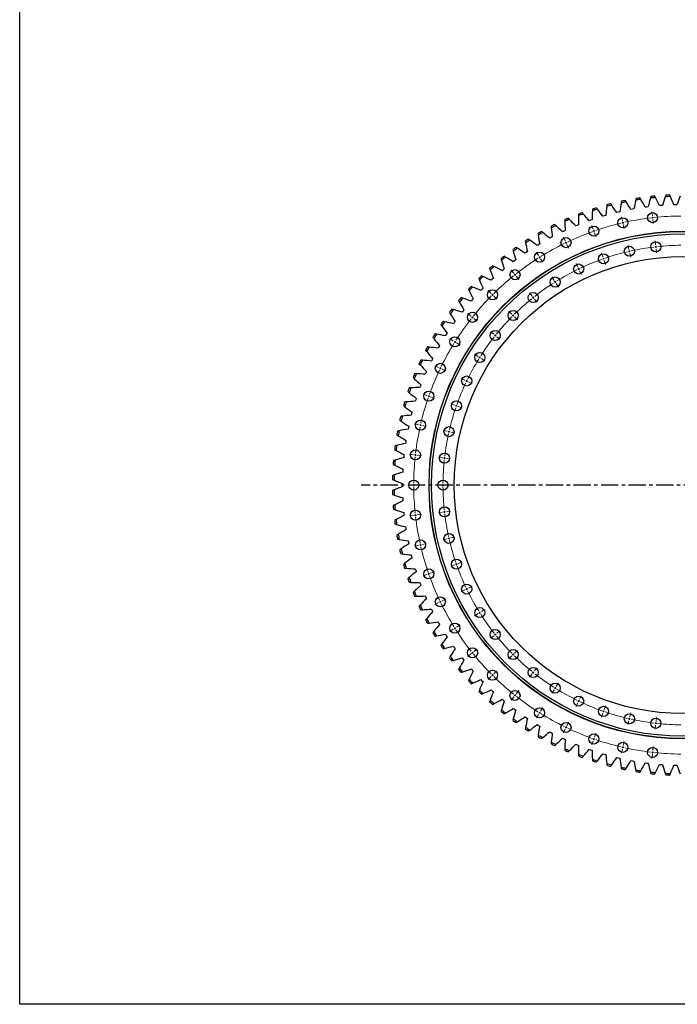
# Model space of a CAD drawing. Header units: millimetres. Extents: x -229 to 6561, y 5389 to 10576.
# Tile 1 of 14: x -229 to 1468, y 5389 to 7929. Entities that reach past the tile are written whole.
import ezdxf

# ---------------------------------------------------------------- set-up
doc = ezdxf.new("R2010")
doc.units = ezdxf.units.MM
doc.header["$LTSCALE"] = 20
doc.linetypes.add('CENTER', pattern=[10.16, 6.35, -1.27, 1.27, -1.27])

msp = doc.modelspace()

# ---------------------------------------------------------------- linework, layer by layer
at = {"color": 7, "linetype": 'Continuous', "lineweight": 25}
for p, q in [((1388.7, 7446.1), (1384.9, 7445.5)), ((1392.6, 7446.5), (1388.7, 7446.1)), ((1425.8, 7449.9), (1421.9, 7449.6)), ((1429.6, 7450.2), (1425.8, 7449.9)), ((1463, 7451.8), (1459.1, 7451.7)), ((1466.8, 7451.9), (1463, 7451.8)), ((1279.5, 7423.2), (1275.8, 7422.1)), ((1283.2, 7424.3), (1279.5, 7423.2)), ((1315.5, 7432.7), (1311.8, 7431.8)), ((1319.3, 7433.6), (1315.5, 7432.7)), ((1351.9, 7440.3), (1348.2, 7439.6)), ((1355.7, 7441), (1351.9, 7440.3)), ((1209.2, 7398.8), (1205.6, 7397.3)), ((1212.8, 7400.2), (1209.2, 7398.8)), ((1244, 7411.9), (1240.4, 7410.6)), ((1247.7, 7413.1), (1244, 7411.9)), ((1141.7, 7367.2), (1138.4, 7365.4)), ((1145.2, 7369), (1141.7, 7367.2)), ((1175.1, 7383.9), (1171.6, 7382.2)), ((1178.6, 7385.5), (1175.1, 7383.9)), ((1109.3, 7348.9), (1106, 7346.9)), ((1112.7, 7350.8), (1109.3, 7348.9)), ((1077.9, 7328.9), (1074.7, 7326.7)), ((1081.1, 7331), (1077.9, 7328.9)), ((1047.6, 7307.3), (1044.5, 7305)), ((1050.7, 7309.6), (1047.6, 7307.3)), ((1018.4, 7284.2), (1015.4, 7281.7)), ((1021.3, 7286.6), (1018.4, 7284.2)), ((990.4, 7259.6), (987.6, 7257)), ((993.2, 7262.2), (990.4, 7259.6)), ((963.7, 7233.6), (961.1, 7230.8)), ((966.4, 7236.4), (963.7, 7233.6)), ((938.4, 7206.3), (935.9, 7203.4)), ((941, 7209.2), (938.4, 7206.3)), ((914.6, 7177.7), (912.2, 7174.7)), ((917, 7180.7), (914.6, 7177.7)), ((892.2, 7147.9), (890, 7144.8)), ((894.5, 7151), (892.2, 7147.9)), ((871.4, 7117), (869.4, 7113.8)), ((873.5, 7120.3), (871.4, 7117)), ((854.2, 7088.4), (852.3, 7085.1)), ((852.3, 7085.1), (850.4, 7081.7)), ((834.8, 7052.2), (833.1, 7048.8)), ((836.5, 7055.7), (834.8, 7052.2)), ((819, 7018.5), (817.5, 7015)), ((820.6, 7022), (819, 7018.5)), ((806.3, 6987.6), (805, 6984)), ((805, 6984), (803.6, 6980.4)), ((792.7, 6948.8), (791.6, 6945.2)), ((793.9, 6952.5), (792.7, 6948.8)), ((782.3, 6913.1), (781.4, 6909.4)), ((783.3, 6916.8), (782.3, 6913.1)), ((773.8, 6876.8), (773, 6873.1)), ((774.6, 6880.6), (773.8, 6876.8)), ((767.1, 6840.2), (766.5, 6836.4)), ((767.7, 6844), (767.1, 6840.2)), ((762.7, 6807.1), (762.3, 6803.3)), ((762.3, 6803.3), (761.9, 6799.5)), ((759.4, 6766.2), (759.3, 6762.3)), ((759.7, 6770), (759.4, 6766.2)), ((758.5, 6732.8), (758.5, 6728.9)), ((758.5, 6728.9), (758.5, 6725.1)), ((759.3, 6695.6), (759.4, 6691.7)), ((759.4, 6691.7), (759.7, 6687.9)), ((761.9, 6658.4), (762.3, 6654.6)), ((762.3, 6654.6), (762.7, 6650.8)), ((766.5, 6621.5), (767.1, 6617.7)), ((767.1, 6617.7), (767.7, 6613.9)), ((773, 6584.8), (773.8, 6581)), ((773.8, 6581), (774.6, 6577.3)), ((781.4, 6548.5), (782.3, 6544.8)), ((782.3, 6544.8), (783.3, 6541.1)), ((791.6, 6512.7), (792.7, 6509)), ((792.7, 6509), (793.9, 6505.4)), ((803.6, 6477.5), (805, 6473.9)), ((805, 6473.9), (806.3, 6470.3)), ((817.5, 6442.9), (819, 6439.4)), ((819, 6439.4), (820.6, 6435.8)), ((833.1, 6409.1), (834.8, 6405.6)), ((834.8, 6405.6), (836.5, 6402.2)), ((850.4, 6376.1), (852.3, 6372.8)), ((852.3, 6372.8), (854.2, 6369.4)), ((869.4, 6344.1), (871.4, 6340.8)), ((871.4, 6340.8), (873.5, 6337.6)), ((890, 6313.1), (892.2, 6309.9)), ((892.2, 6309.9), (894.5, 6306.8)), ((912.2, 6283.2), (914.6, 6280.2)), ((914.6, 6280.2), (917, 6277.2)), ((935.9, 6254.5), (938.4, 6251.6)), ((938.4, 6251.6), (941, 6248.7)), ((961.1, 6227), (963.7, 6224.2)), ((963.7, 6224.2), (966.4, 6221.5)), ((987.6, 6200.9), (990.4, 6198.3)), ((990.4, 6198.3), (993.2, 6195.7)), ((1015.4, 6176.2), (1018.4, 6173.7)), ((1018.4, 6173.7), (1021.3, 6171.2)), ((1044.5, 6152.9), (1047.6, 6150.6)), ((1047.6, 6150.6), (1050.7, 6148.3)), ((1074.7, 6131.2), (1077.9, 6129)), ((1077.9, 6129), (1081.1, 6126.9)), ((1106, 6111), (1109.3, 6109)), ((1109.3, 6109), (1112.7, 6107)), ((1138.4, 6092.5), (1141.7, 6090.7)), ((1141.7, 6090.7), (1145.2, 6088.9)), ((1171.6, 6075.7), (1175.1, 6074)), ((1175.1, 6074), (1178.6, 6072.4)), ((1205.6, 6060.6), (1209.2, 6059.1)), ((1209.2, 6059.1), (1212.8, 6057.7)), ((1240.4, 6047.3), (1244, 6046)), ((1244, 6046), (1247.7, 6044.7)), ((1275.8, 6035.7), (1279.5, 6034.6)), ((1279.5, 6034.6), (1283.2, 6033.6)), ((1311.8, 6026.1), (1315.5, 6025.2)), ((1315.5, 6025.2), (1319.3, 6024.3)), ((1348.2, 6018.3), (1351.9, 6017.5)), ((1351.9, 6017.5), (1355.7, 6016.9)), ((1384.9, 6012.3), (1388.7, 6011.8)), ((1388.7, 6011.8), (1392.6, 6011.3)), ((1421.9, 6008.3), (1425.8, 6008)), ((1425.8, 6008), (1429.6, 6007.7)), ((1459.1, 6006.2), (1463, 6006.1)), ((1463, 6006.1), (1466.8, 6006))]:
    msp.add_line(p, q, dxfattribs=at)
at = {"color": 0, "linetype": 'Continuous', "lineweight": 18}
for p, q in [((1326, 7410.4), (1323.7, 7420.6)), ((1403.3, 7423.5), (1402.2, 7434)), ((1403.9, 7418.6), (1403.6, 7421.1)), ((1403.9, 7418.6), (1404.2, 7416.1)), ((1250.7, 7388.7), (1247.3, 7398.6)), ((1327.2, 7405.5), (1326.6, 7408)), ((1327.2, 7405.5), (1327.7, 7403.1)), ((1328.3, 7400.7), (1330.6, 7390.4)), ((1404.4, 7413.6), (1405.6, 7403.2)), ((1178.3, 7358.7), (1173.7, 7368.2)), ((1252.4, 7384), (1251.6, 7386.3)), ((1252.4, 7384), (1253.2, 7381.6)), ((1254, 7379.3), (1257.5, 7369.4)), ((1180.5, 7354.2), (1179.4, 7356.5)), ((1180.5, 7354.2), (1181.6, 7352)), ((1182.6, 7349.7), (1187.2, 7340.2)), ((1342.8, 7336.8), (1340.5, 7347)), ((1411.8, 7348.5), (1410.6, 7358.9)), ((1412.3, 7343.5), (1412.1, 7346)), ((1412.3, 7343.5), (1412.6, 7341.1)), ((1109.7, 7320.8), (1104.1, 7329.7)), ((1112.4, 7316.6), (1111, 7318.7)), ((1112.4, 7316.6), (1113.7, 7314.4)), ((1275.7, 7317.4), (1272.2, 7327.4)), ((1277.3, 7312.7), (1276.5, 7315.1)), ((1344, 7331.9), (1343.4, 7334.4)), ((1344, 7331.9), (1344.5, 7329.5)), ((1345.1, 7327.1), (1347.4, 7316.8)), ((1412.9, 7338.6), (1414.1, 7328.1)), ((1115, 7312.3), (1120.6, 7303.4)), ((1211.1, 7290.7), (1206.5, 7300.1)), ((1277.3, 7312.7), (1278.1, 7310.4)), ((1279, 7308), (1282.4, 7298.1)), ((1045.8, 7275.4), (1039.2, 7283.6)), ((1048.9, 7271.5), (1047.3, 7273.5)), ((1048.9, 7271.5), (1050.4, 7269.6)), ((1052, 7267.6), (1058.6, 7259.4)), ((1149.9, 7256.9), (1144.3, 7265.8)), ((1213.2, 7286.2), (1212.1, 7288.4)), ((1213.2, 7286.2), (1214.3, 7283.9)), ((1215.4, 7281.7), (1220, 7272.2)), ((1152.5, 7252.6), (1151.2, 7254.7)), ((1152.5, 7252.6), (1153.9, 7250.5)), ((1155.2, 7248.4), (1160.8, 7239.5)), ((987.3, 7223.2), (979.9, 7230.6)), ((990.9, 7219.7), (989.1, 7221.4)), ((990.9, 7219.7), (992.6, 7217.9)), ((994.4, 7216.1), (1001.8, 7208.7)), ((1092.8, 7216.4), (1086.3, 7224.6)), ((1096, 7212.5), (1094.4, 7214.5)), ((1096, 7212.5), (1097.5, 7210.5)), ((1099.1, 7208.6), (1105.6, 7200.4)), ((935.1, 7164.8), (926.9, 7171.3)), ((939, 7161.6), (937, 7163.2)), ((1040.7, 7169.8), (1033.3, 7177.2)), ((1044.2, 7166.3), (1042.5, 7168)), ((1044.2, 7166.3), (1046, 7164.5)), ((1047.8, 7162.7), (1055.2, 7155.3)), ((939, 7161.6), (941, 7160.1)), ((942.9, 7158.5), (951.1, 7152)), ((994.1, 7117.7), (985.9, 7124.2)), ((998, 7114.6), (996.1, 7116.1)), ((998, 7114.6), (1000, 7113)), ((889.7, 7100.8), (880.8, 7106.4)), ((894, 7098.2), (891.8, 7099.5)), ((894, 7098.2), (896.1, 7096.8)), ((898.2, 7095.5), (907.1, 7089.9)), ((1001.9, 7111.4), (1010.1, 7104.9)), ((953.7, 7060.7), (944.8, 7066.2)), ((851.8, 7032.2), (842.4, 7036.8)), ((957.9, 7058), (955.8, 7059.3)), ((957.9, 7058), (960, 7056.7)), ((962.1, 7055.3), (971, 7049.7)), ((856.3, 7030), (854.1, 7031.1)), ((856.3, 7030), (858.6, 7029)), ((860.8, 7027.9), (870.3, 7023.3)), ((919.8, 6999.5), (910.4, 7004)), ((924.3, 6997.3), (922.1, 6998.4)), ((924.3, 6997.3), (926.6, 6996.2)), ((928.8, 6995.1), (938.3, 6990.6)), ((821.8, 6959.8), (811.9, 6963.3)), ((826.5, 6958.1), (824.2, 6959)), ((826.5, 6958.1), (828.9, 6957.3)), ((831.3, 6956.5), (841.2, 6953)), ((893.1, 6934.9), (883.2, 6938.3)), ((897.8, 6933.2), (895.4, 6934)), ((897.8, 6933.2), (900.2, 6932.4)), ((902.5, 6931.6), (912.4, 6928.1)), ((800.1, 6884.5), (789.9, 6886.8)), ((805, 6883.4), (802.6, 6883.9)), ((805, 6883.4), (807.4, 6882.8)), ((809.9, 6882.3), (820.1, 6879.9)), ((873.7, 6867.7), (863.5, 6870)), ((878.6, 6866.6), (876.2, 6867.1)), ((878.6, 6866.6), (881, 6866)), ((883.5, 6865.4), (893.7, 6863.1)), ((787, 6807.2), (776.6, 6808.4)), ((792, 6806.6), (789.5, 6806.9)), ((792, 6806.6), (794.4, 6806.4)), ((796.9, 6806.1), (807.4, 6804.9)), ((862, 6798.7), (851.6, 6799.9)), ((867, 6798.2), (864.5, 6798.5)), ((867, 6798.2), (869.5, 6797.9)), ((871.9, 6797.6), (882.4, 6796.4)), ((782.6, 6728.9), (772.1, 6728.9)), ((787.6, 6728.9), (785.1, 6728.9)), ((787.6, 6728.9), (790.1, 6728.9)), ((792.6, 6728.9), (803.1, 6728.9)), ((858.1, 6728.9), (847.6, 6728.9)), ((863.1, 6728.9), (860.6, 6728.9)), ((863.1, 6728.9), (865.6, 6728.9)), ((868.1, 6728.9), (878.6, 6728.9)), ((862, 6659.1), (851.6, 6657.9)), ((867, 6659.7), (864.5, 6659.4)), ((867, 6659.7), (869.5, 6660)), ((871.9, 6660.2), (882.4, 6661.4)), ((787, 6650.7), (776.6, 6649.5)), ((792, 6651.2), (789.5, 6650.9)), ((792, 6651.2), (794.4, 6651.5)), ((796.9, 6651.8), (807.4, 6653)), ((873.7, 6590.2), (863.5, 6587.9)), ((878.6, 6591.3), (876.2, 6590.7)), ((878.6, 6591.3), (881, 6591.9)), ((883.5, 6592.4), (893.7, 6594.8)), ((800.1, 6573.4), (789.9, 6571.1)), ((805, 6574.5), (802.6, 6573.9)), ((805, 6574.5), (807.4, 6575.1)), ((809.9, 6575.6), (820.1, 6578)), ((902.5, 6526.3), (912.4, 6529.8)), ((831.3, 6501.4), (841.2, 6504.8)), ((893.1, 6523), (883.2, 6519.5)), ((897.8, 6524.7), (895.4, 6523.8)), ((897.8, 6524.7), (900.2, 6525.5)), ((821.8, 6498.1), (811.9, 6494.6)), ((826.5, 6499.7), (824.2, 6498.9)), ((826.5, 6499.7), (828.9, 6500.5)), ((919.8, 6458.4), (910.4, 6453.9)), ((924.3, 6460.6), (922.1, 6459.5)), ((924.3, 6460.6), (926.6, 6461.7)), ((928.8, 6462.7), (938.3, 6467.3)), ((856.3, 6427.8), (854.1, 6426.7)), ((856.3, 6427.8), (858.6, 6428.9)), ((860.8, 6430), (870.3, 6434.5)), ((851.8, 6425.6), (842.4, 6421.1)), ((957.9, 6399.9), (960, 6401.2)), ((962.1, 6402.5), (971, 6408.1)), ((953.7, 6397.2), (944.8, 6391.6)), ((957.9, 6399.9), (955.8, 6398.5)), ((889.7, 6357), (880.8, 6351.5)), ((894, 6359.7), (891.8, 6358.4)), ((894, 6359.7), (896.1, 6361)), ((898.2, 6362.4), (907.1, 6367.9)), ((1001.9, 6346.4), (1010.1, 6353)), ((994.1, 6340.2), (985.9, 6333.6)), ((998, 6343.3), (996.1, 6341.7)), ((998, 6343.3), (1000, 6344.9)), ((942.9, 6299.3), (951.1, 6305.9)), ((1047.8, 6295.1), (1055.2, 6302.5)), ((935.1, 6293.1), (926.9, 6286.6)), ((939, 6296.2), (937, 6294.7)), ((939, 6296.2), (941, 6297.8)), ((1040.7, 6288.1), (1033.3, 6280.6)), ((1044.2, 6291.6), (1042.5, 6289.8)), ((1044.2, 6291.6), (1046, 6293.4)), ((994.4, 6241.7), (1001.8, 6249.2)), ((1099.1, 6249.3), (1105.6, 6257.5)), ((987.3, 6234.7), (979.9, 6227.2)), ((990.9, 6238.2), (989.1, 6236.4)), ((990.9, 6238.2), (992.6, 6240)), ((1092.8, 6241.5), (1086.3, 6233.3)), ((1096, 6245.4), (1094.4, 6243.4)), ((1096, 6245.4), (1097.5, 6247.3)), ((1052, 6190.3), (1058.6, 6198.5)), ((1149.9, 6201), (1144.3, 6192.1)), ((1152.5, 6205.2), (1151.2, 6203.1)), ((1152.5, 6205.2), (1153.9, 6207.4)), ((1155.2, 6209.5), (1160.8, 6218.4)), ((1045.8, 6182.4), (1039.2, 6174.2)), ((1048.9, 6186.3), (1047.3, 6184.4)), ((1048.9, 6186.3), (1050.4, 6188.3)), ((1213.2, 6171.7), (1214.3, 6173.9)), ((1215.4, 6176.2), (1220, 6185.6)), ((1115, 6145.5), (1120.6, 6154.4)), ((1211.1, 6167.2), (1206.5, 6157.7)), ((1213.2, 6171.7), (1212.1, 6169.4)), ((1277.3, 6145.1), (1278.1, 6147.5)), ((1279, 6149.9), (1282.4, 6159.8)), ((1109.7, 6137.1), (1104.1, 6128.2)), ((1112.4, 6141.3), (1111, 6139.2)), ((1112.4, 6141.3), (1113.7, 6143.4)), ((1275.7, 6140.4), (1272.2, 6130.5)), ((1277.3, 6145.1), (1276.5, 6142.8)), ((1342.8, 6121.1), (1340.5, 6110.8)), ((1344, 6125.9), (1343.4, 6123.5)), ((1344, 6125.9), (1344.5, 6128.4)), ((1345.1, 6130.8), (1347.4, 6141.1)), ((1412.9, 6119.3), (1414.1, 6129.7)), ((1178.3, 6099.2), (1173.7, 6089.7)), ((1180.5, 6103.7), (1179.4, 6101.4)), ((1180.5, 6103.7), (1181.6, 6105.9)), ((1182.6, 6108.2), (1187.2, 6117.6)), ((1411.8, 6109.4), (1410.6, 6098.9)), ((1412.3, 6114.3), (1412.1, 6111.8)), ((1412.3, 6114.3), (1412.6, 6116.8)), ((1252.4, 6073.9), (1251.6, 6071.5)), ((1252.4, 6073.9), (1253.2, 6076.2)), ((1254, 6078.6), (1257.5, 6088.5)), ((1250.7, 6069.2), (1247.3, 6059.2)), ((1326, 6047.5), (1323.7, 6037.2)), ((1327.2, 6052.3), (1326.6, 6049.9)), ((1327.2, 6052.3), (1327.7, 6054.8)), ((1328.3, 6057.2), (1330.6, 6067.4)), ((1404.4, 6044.3), (1405.6, 6054.7)), ((1403.3, 6034.3), (1402.2, 6023.9)), ((1403.9, 6039.3), (1403.6, 6036.8)), ((1403.9, 6039.3), (1404.2, 6041.8))]:
    msp.add_line(p, q, dxfattribs=at)
at = {"linetype": 'CENTER', "ltscale": 0.35}
msp.add_line((2311, 6728.9), (652.1, 6728.9), dxfattribs=at)
at = {"lineweight": 25}
msp.add_lwpolyline([(-229, 10576.5), (6561, 10576.5), (6561, 5389.5), (-229, 5389.5)], close=True, dxfattribs=at)
at = {"color": 7, "linetype": 'Continuous', "lineweight": 25}
for centre, radius in [((1327.2, 7405.5), 13), ((1403.9, 7418.6), 13), ((1252.4, 7384), 13), ((1481.6, 6728.9), 654.5), ((1481.6, 6728.9), 654), ((1481.6, 6728.9), 648), ((1180.5, 7354.2), 13), ((1344, 7331.9), 13), ((1412.3, 7343.5), 13), ((1481.6, 6728.9), 589.5), ((1112.4, 7316.6), 13), ((1277.3, 7312.7), 13), ((1213.2, 7286.2), 13), ((1048.9, 7271.5), 13), ((1152.5, 7252.6), 13), ((990.9, 7219.7), 13), ((1096, 7212.5), 13), ((939, 7161.6), 13), ((1044.2, 7166.3), 13), ((998, 7114.6), 13), ((894, 7098.2), 13), ((957.9, 7058), 13), ((856.3, 7030), 13), ((924.3, 6997.3), 13), ((826.5, 6958.1), 13), ((897.8, 6933.2), 13), ((805, 6883.4), 13), ((878.6, 6866.6), 13), ((792, 6806.6), 13), ((867, 6798.2), 13), ((787.6, 6728.9), 13), ((863.1, 6728.9), 13), ((792, 6651.2), 13), ((867, 6659.7), 13), ((878.6, 6591.3), 13), ((805, 6574.5), 13), ((897.8, 6524.7), 13), ((826.5, 6499.7), 13), ((924.3, 6460.6), 13), ((856.3, 6427.8), 13), ((957.9, 6399.9), 13), ((894, 6359.7), 13), ((998, 6343.3), 13), ((939, 6296.2), 13), ((1044.2, 6291.6), 13), ((990.9, 6238.2), 13), ((1096, 6245.4), 13), ((1048.9, 6186.3), 13), ((1152.5, 6205.2), 13), ((1213.2, 6171.7), 13), ((1112.4, 6141.3), 13), ((1277.3, 6145.1), 13), ((1344, 6125.9), 13), ((1412.3, 6114.3), 13), ((1180.5, 6103.7), 13), ((1252.4, 6073.9), 13), ((1327.2, 6052.3), 13), ((1403.9, 6039.3), 13)]:
    msp.add_circle(centre, radius, dxfattribs=at)
for radius, start, end in [(748.8, 98.46, 99.2449), (744.8, 95.3883, 96.415), (748.8, 95.5092, 96.2941), (744.8, 92.4375, 93.4642), (748.8, 92.5584, 93.3433), (748.8, 107.3125, 108.0974), (744.8, 104.2408, 105.2674), (748.8, 104.3616, 105.1466), (744.8, 101.2899, 102.3166), (748.8, 101.4108, 102.1957), (744.8, 98.3391, 99.3658), (748.8, 113.2141, 113.999), (744.8, 110.1424, 111.1691), (748.8, 110.2633, 111.0482), (744.8, 107.1916, 108.2183), (748.8, 116.1649, 116.9498), (744.8, 116.044, 117.0707), (744.8, 113.0932, 114.1199), (748.8, 119.1157, 119.9007), (744.8, 118.9949, 120.0215), (748.8, 125.0174, 125.8023), (748.8, 122.0665, 122.8515), (744.8, 121.9457, 122.9724), (748.8, 127.9682, 128.7531), (744.8, 127.8473, 128.874), (744.8, 124.8965, 125.9232), (748.8, 130.919, 131.7039), (744.8, 130.7981, 131.8248), (748.8, 133.8698, 134.6548), (744.8, 133.749, 134.7756), (748.8, 136.8206, 137.6056), (744.8, 136.6998, 137.7265), (748.8, 139.7715, 140.5564), (744.8, 139.6506, 140.6773), (748.8, 142.7223, 143.5072), (744.8, 142.6014, 143.6281), (748.8, 145.6731, 146.458), (744.8, 145.5522, 146.5789), (748.8, 148.6239, 149.4089), (744.8, 148.5031, 149.5297), (748.8, 151.5747, 152.3597), (744.8, 151.4539, 152.4806), (748.8, 154.5256, 155.3105), (744.8, 154.4047, 155.4314), (748.8, 157.4764, 158.2613), (744.8, 157.3555, 158.3822), (748.8, 160.4272, 161.2121), (744.8, 160.3063, 161.333), (748.8, 163.378, 164.163), (744.8, 163.2572, 164.2838), (748.8, 166.3288, 167.1138), (744.8, 166.208, 167.2346), (748.8, 169.2797, 170.0646), (744.8, 169.1588, 170.1855), (748.8, 172.2305, 173.0154), (744.8, 172.1096, 173.1363), (748.8, 175.1813, 175.9662), (744.8, 175.0604, 176.0871), (748.8, 178.1321, 178.9171), (744.8, 178.0113, 179.0379), (748.8, 181.0829, 181.8679), (744.8, 180.9621, 181.9887), (748.8, 184.0338, 184.8187), (744.8, 183.9129, 184.9396), (748.8, 186.9846, 187.7695), (744.8, 186.8637, 187.8904), (748.8, 189.9354, 190.7203), (744.8, 189.8145, 190.8412), (748.8, 192.8862, 193.6712), (744.8, 192.7654, 193.792), (748.8, 195.837, 196.622), (744.8, 195.7162, 196.7428), (748.8, 198.7879, 199.5728), (744.8, 198.667, 199.6937), (748.8, 201.7387, 202.5236), (744.8, 201.6178, 202.6445), (748.8, 204.6895, 205.4744), (744.8, 204.5686, 205.5953), (748.8, 207.6403, 208.4253), (744.8, 207.5194, 208.5461), (744.8, 210.4703, 211.4969), (748.8, 210.5911, 211.3761), (748.8, 213.542, 214.3269), (744.8, 213.4211, 214.4478), (748.8, 216.4928, 217.2777), (744.8, 216.3719, 217.3986), (748.8, 219.4436, 220.2285), (744.8, 219.3227, 220.3494), (748.8, 222.3944, 223.1794), (744.8, 222.2735, 223.3002), (744.8, 225.2244, 226.251), (748.8, 225.3452, 226.1302), (744.8, 228.1752, 229.2019), (748.8, 228.2961, 229.081), (744.8, 231.126, 232.1527), (748.8, 231.2469, 232.0318), (748.8, 234.1977, 234.9826), (744.8, 234.0768, 235.1035), (748.8, 237.1485, 237.9335), (744.8, 237.0276, 238.0543), (748.8, 240.0993, 240.8843), (744.8, 239.9785, 241.0051), (748.8, 243.0502, 243.8351), (744.8, 242.9293, 243.956), (748.8, 246.001, 246.7859), (744.8, 245.8801, 246.9068), (744.8, 248.8309, 249.8576), (748.8, 248.9518, 249.7367), (744.8, 251.7817, 252.8084), (748.8, 251.9026, 252.6875), (744.8, 254.7326, 255.7592), (748.8, 254.8534, 255.6384), (744.8, 257.6834, 258.7101), (748.8, 257.8043, 258.5892), (744.8, 260.6342, 261.6609), (748.8, 260.7551, 261.54), (744.8, 263.585, 264.6117), (748.8, 263.7059, 264.4908), (744.8, 266.5358, 267.5625), (748.8, 266.6567, 267.4416)]:
    msp.add_arc((1481.6, 6728.9), radius, start, end, dxfattribs=at)
at = {"color": 0, "linetype": 'Continuous', "lineweight": 18}
for radius, start, end in [(694, 96.8414, 102.4443), (694, 96.4286, 96.635), (694, 96.2222, 96.4286), (694, 90.4128, 96.0158), (694, 103.2699, 108.8729), (694, 102.8571, 103.0635), (694, 102.6507, 102.8571), (694, 109.6985, 115.3015), (694, 109.2857, 109.4921), (694, 109.0793, 109.2857), (694, 116.1271, 121.7301), (694, 115.7143, 115.9207), (694, 115.5079, 115.7143), (618.5, 96.8918, 102.394), (618.5, 96.4286, 96.6602), (618.5, 96.197, 96.4286), (618.5, 90.4632, 95.9654), (694, 122.1429, 122.3493), (694, 121.9365, 122.1429), (618.5, 103.3203, 108.8225), (618.5, 102.8571, 103.0887), (618.5, 102.6256, 102.8571), (694, 122.5557, 128.1586), (618.5, 109.7489, 115.2511), (618.5, 109.2857, 109.5173), (618.5, 109.0541, 109.2857), (694, 128.9842, 134.5872), (694, 128.5714, 128.7778), (694, 128.365, 128.5714), (618.5, 116.1775, 121.6797), (618.5, 115.7143, 115.9459), (618.5, 115.4827, 115.7143), (618.5, 122.606, 128.1082), (618.5, 122.1429, 122.3744), (618.5, 121.9113, 122.1429), (694, 135.4128, 141.0158), (694, 135, 135.2064), (694, 134.7936, 135), (618.5, 128.3398, 128.5714), (618.5, 129.0346, 134.5368), (618.5, 128.5714, 128.803), (694, 141.2222, 141.4286), (618.5, 135.4632, 140.9654), (618.5, 135, 135.2316), (618.5, 134.7684, 135), (694, 141.8414, 147.4443), (694, 141.4286, 141.635), (618.5, 141.4286, 141.6602), (618.5, 141.197, 141.4286), (694, 148.2699, 153.8729), (694, 147.8571, 148.0635), (694, 147.6507, 147.8571), (618.5, 141.8918, 147.394), (618.5, 148.3203, 153.8225), (618.5, 147.8571, 148.0887), (618.5, 147.6256, 147.8571), (694, 154.6985, 160.3015), (694, 154.2857, 154.4921), (694, 154.0793, 154.2857), (618.5, 154.7489, 160.2511), (618.5, 154.2857, 154.5173), (618.5, 154.0541, 154.2857), (694, 160.5079, 160.7143), (694, 161.1271, 166.7301), (694, 160.7143, 160.9207), (618.5, 160.4827, 160.7143), (618.5, 161.1775, 166.6797), (618.5, 160.7143, 160.9459), (694, 167.1429, 167.3493), (694, 166.9365, 167.1429), (694, 167.5557, 173.1586), (618.5, 167.606, 173.1082), (618.5, 167.1429, 167.3744), (618.5, 166.9113, 167.1429), (694, 173.365, 173.5714), (694, 173.9842, 179.5872), (694, 173.5714, 173.7778), (618.5, 174.0346, 179.5368), (618.5, 173.5714, 173.803), (618.5, 173.3398, 173.5714), (694, 179.7936, 180), (618.5, 179.7684, 180), (694, 180, 180.2064), (694, 180.4128, 186.0158), (618.5, 180, 180.2316), (618.5, 180.4632, 185.9654), (618.5, 186.197, 186.4286), (618.5, 186.4286, 186.6602), (618.5, 186.8918, 192.394), (694, 186.2222, 186.4286), (694, 186.4286, 186.635), (694, 186.8414, 192.4443), (618.5, 192.6256, 192.8571), (618.5, 192.8571, 193.0887), (618.5, 193.3203, 198.8225), (694, 192.6507, 192.8571), (694, 192.8571, 193.0635), (694, 193.2699, 198.8729), (694, 199.0793, 199.2857), (618.5, 199.0541, 199.2857), (618.5, 199.2857, 199.5173), (618.5, 199.7489, 205.2511), (694, 199.2857, 199.4921), (694, 199.6985, 205.3015), (618.5, 205.4827, 205.7143), (618.5, 205.7143, 205.9459), (618.5, 206.1775, 211.6797), (694, 205.5079, 205.7143), (694, 205.7143, 205.9207), (694, 206.1271, 211.7301), (618.5, 211.9113, 212.1429), (618.5, 212.1429, 212.3744), (618.5, 212.606, 218.1082), (694, 211.9365, 212.1429), (694, 212.1429, 212.3493), (694, 212.5557, 218.1586), (618.5, 218.3398, 218.5714), (618.5, 218.5714, 218.803), (618.5, 219.0346, 224.5368), (694, 218.365, 218.5714), (694, 218.5714, 218.7778), (694, 218.9842, 224.5872), (618.5, 224.7684, 225), (618.5, 225, 225.2316), (618.5, 225.4632, 230.9654), (694, 224.7936, 225), (694, 225, 225.2064), (694, 225.4128, 231.0158), (618.5, 231.197, 231.4286), (618.5, 231.4286, 231.6602), (618.5, 231.8918, 237.394), (618.5, 237.6256, 237.8571), (618.5, 237.8571, 238.0887), (618.5, 238.3203, 243.8225), (694, 231.2222, 231.4286), (694, 231.4286, 231.635), (694, 231.8414, 237.4443), (618.5, 244.0541, 244.2857), (618.5, 244.2857, 244.5173), (618.5, 244.7489, 250.2511), (694, 237.6507, 237.8571), (694, 237.8571, 238.0635), (694, 238.2699, 243.8729), (618.5, 250.4827, 250.7143), (618.5, 250.7143, 250.9459), (618.5, 251.1775, 256.6797), (618.5, 256.9113, 257.1429), (618.5, 257.1429, 257.3744), (618.5, 257.606, 263.1082), (694, 244.0793, 244.2857), (694, 244.2857, 244.4921), (694, 244.6985, 250.3015), (618.5, 263.3398, 263.5714), (618.5, 263.5714, 263.803), (618.5, 264.0346, 269.5368), (694, 250.5079, 250.7143), (694, 250.7143, 250.9207), (694, 251.1271, 256.7301), (694, 256.9365, 257.1429), (694, 257.1429, 257.3493), (694, 257.5557, 263.1586), (694, 263.365, 263.5714), (694, 263.5714, 263.7778), (694, 263.9842, 269.5872)]:
    msp.add_arc((1481.6, 6728.9), radius, start, end, dxfattribs=at)
at = {"color": 7, "linetype": 'Continuous', "lineweight": 25}
for points in [[(1361.3, 7468), (1361, 7466.6), (1360.7, 7465.2), (1360.4, 7463.8)], [(1373.6, 7465.9), (1372.9, 7467.1), (1372.1, 7468.3), (1371.4, 7469.6)], [(1398.4, 7469.1), (1396.4, 7461.6), (1394.4, 7454.1), (1392.6, 7446.5)], [(1399.5, 7473.2), (1399.1, 7471.8), (1398.7, 7470.5), (1398.4, 7469.1)], [(1411.6, 7470.4), (1411, 7471.7), (1410.4, 7473), (1409.7, 7474.3)], [(1421.9, 7449.6), (1418.6, 7456.6), (1415.2, 7463.5), (1411.6, 7470.4)], [(1436.6, 7472.4), (1434.2, 7465), (1431.9, 7457.6), (1429.6, 7450.2)], [(1437.9, 7476.5), (1437.5, 7475.1), (1437, 7473.7), (1436.6, 7472.4)], [(1449.9, 7473.1), (1449.3, 7474.4), (1448.8, 7475.7), (1448.2, 7477)], [(1459.1, 7451.7), (1456.1, 7458.8), (1453.1, 7466), (1449.9, 7473.1)], [(1474.9, 7473.7), (1472.1, 7466.5), (1469.4, 7459.2), (1466.8, 7451.9)], [(1261.5, 7440.5), (1260.6, 7441.6), (1259.7, 7442.7), (1258.8, 7443.8)], [(1285.5, 7447.4), (1284.6, 7439.7), (1283.9, 7432), (1283.2, 7424.3)], [(1285.9, 7451.7), (1285.8, 7450.3), (1285.6, 7448.9), (1285.5, 7447.4)], [(1298.4, 7450.8), (1297.5, 7452), (1296.7, 7453.2), (1295.9, 7454.3)], [(1311.8, 7431.8), (1307.4, 7438.2), (1302.9, 7444.5), (1298.4, 7450.8)], [(1322.7, 7456.6), (1321.5, 7448.9), (1320.3, 7441.3), (1319.3, 7433.6)], [(1323.4, 7460.8), (1323.2, 7459.4), (1322.9, 7458), (1322.7, 7456.6)], [(1335.8, 7459.3), (1335, 7460.5), (1334.2, 7461.7), (1333.4, 7462.9)], [(1348.2, 7439.6), (1344.1, 7446.2), (1340, 7452.8), (1335.8, 7459.3)], [(1360.4, 7463.8), (1358.8, 7456.2), (1357.2, 7448.6), (1355.7, 7441)], [(1384.9, 7445.5), (1381.2, 7452.3), (1377.4, 7459.1), (1373.6, 7465.9)], [(1189.5, 7414.1), (1188.5, 7415.1), (1187.4, 7416.1), (1186.4, 7417.1)], [(1212.7, 7427.8), (1212.6, 7426.3), (1212.6, 7424.9), (1212.6, 7423.5)], [(1212.6, 7423.5), (1212.6, 7415.7), (1212.6, 7408), (1212.8, 7400.2)], [(1225.1, 7428.2), (1224.2, 7429.3), (1223.2, 7430.3), (1222.3, 7431.4)], [(1240.4, 7410.6), (1235.4, 7416.5), (1230.3, 7422.4), (1225.1, 7428.2)], [(1248.7, 7436.4), (1248.3, 7428.6), (1247.9, 7420.9), (1247.7, 7413.1)], [(1249, 7440.7), (1248.9, 7439.3), (1248.8, 7437.8), (1248.7, 7436.4)], [(1275.8, 7422.1), (1271.1, 7428.3), (1266.3, 7434.4), (1261.5, 7440.5)], [(1142.2, 7396.4), (1142.4, 7395), (1142.5, 7393.6), (1142.6, 7392.1)], [(1142.6, 7392.1), (1143.4, 7384.4), (1144.2, 7376.7), (1145.2, 7369)], [(1154.6, 7398.1), (1153.5, 7399.1), (1152.5, 7400), (1151.4, 7401)], [(1171.6, 7382.2), (1166, 7387.6), (1160.3, 7392.9), (1154.6, 7398.1)], [(1177, 7413), (1177.1, 7411.6), (1177.2, 7410.1), (1177.2, 7408.7)], [(1177.2, 7408.7), (1177.6, 7401), (1178, 7393.2), (1178.6, 7385.5)], [(1205.6, 7397.3), (1200.3, 7402.9), (1194.9, 7408.5), (1189.5, 7414.1)], [(1108.3, 7378.1), (1108.5, 7376.6), (1108.7, 7375.2), (1108.9, 7373.8)], [(1108.9, 7373.8), (1110.1, 7366.1), (1111.3, 7358.5), (1112.7, 7350.8)], [(1120.6, 7380.4), (1119.5, 7381.3), (1118.4, 7382.2), (1117.2, 7383.1)], [(1138.4, 7365.4), (1132.5, 7370.4), (1126.5, 7375.4), (1120.6, 7380.4)], [(1055.5, 7339.8), (1054.3, 7340.6), (1053.1, 7341.4), (1051.9, 7342.2)], [(1075.4, 7358), (1075.7, 7356.6), (1076, 7355.2), (1076.2, 7353.8)], [(1076.2, 7353.8), (1077.8, 7346.2), (1079.4, 7338.6), (1081.1, 7331)], [(1087.5, 7360.9), (1086.4, 7361.8), (1085.2, 7362.6), (1084, 7363.5)], [(1106, 7346.9), (1099.9, 7351.6), (1093.7, 7356.3), (1087.5, 7360.9)], [(1024.6, 7317.1), (1023.4, 7317.8), (1022.1, 7318.5), (1020.9, 7319.3)], [(1044.5, 7305), (1037.9, 7309.1), (1031.3, 7313.1), (1024.6, 7317.1)], [(1043.5, 7336.2), (1043.9, 7334.9), (1044.3, 7333.5), (1044.6, 7332.1)], [(1044.6, 7332.1), (1046.6, 7324.6), (1048.6, 7317.1), (1050.7, 7309.6)], [(1074.7, 7326.7), (1068.4, 7331.1), (1062, 7335.5), (1055.5, 7339.8)], [(994.9, 7292.8), (993.7, 7293.4), (992.4, 7294.1), (991.1, 7294.8)], [(1015.4, 7281.7), (1008.6, 7285.5), (1001.8, 7289.1), (994.9, 7292.8)], [(1012.9, 7312.9), (1013.3, 7311.5), (1013.7, 7310.1), (1014.1, 7308.8)], [(1014.1, 7308.8), (1016.5, 7301.4), (1018.9, 7294), (1021.3, 7286.6)], [(966.6, 7267), (965.3, 7267.6), (964, 7268.2), (962.7, 7268.8)], [(987.6, 7257), (980.6, 7260.4), (973.6, 7263.7), (966.6, 7267)], [(983.4, 7288), (983.9, 7286.6), (984.4, 7285.3), (984.9, 7283.9)], [(984.9, 7283.9), (987.6, 7276.7), (990.4, 7269.4), (993.2, 7262.2)], [(939.5, 7239.7), (938.2, 7240.3), (936.9, 7240.8), (935.6, 7241.3)], [(961.1, 7230.8), (953.9, 7233.9), (946.8, 7236.8), (939.5, 7239.7)], [(955.3, 7261.6), (955.9, 7260.3), (956.4, 7259), (957, 7257.6)], [(957, 7257.6), (960.1, 7250.5), (963.2, 7243.4), (966.4, 7236.4)], [(928.6, 7233.8), (929.2, 7232.5), (929.8, 7231.2), (930.5, 7229.9)], [(930.5, 7229.9), (933.9, 7223), (937.4, 7216.1), (941, 7209.2)], [(903.3, 7204.7), (904, 7203.4), (904.7, 7202.2), (905.4, 7200.9)], [(905.4, 7200.9), (909.2, 7194.1), (913.1, 7187.4), (917, 7180.7)], [(914, 7211.2), (912.6, 7211.6), (911.3, 7212.1), (909.9, 7212.5)], [(935.9, 7203.4), (928.6, 7206), (921.3, 7208.6), (914, 7211.2)], [(879.6, 7174.3), (880.4, 7173), (881.1, 7171.8), (881.9, 7170.6)], [(881.9, 7170.6), (886, 7164), (890.2, 7157.5), (894.5, 7151)], [(889.9, 7181.3), (888.5, 7181.7), (887.1, 7182.1), (885.8, 7182.5)], [(912.2, 7174.7), (904.8, 7177), (897.4, 7179.2), (889.9, 7181.3)], [(857.5, 7142.7), (858.3, 7141.5), (859.1, 7140.3), (859.9, 7139.2)], [(859.9, 7139.2), (864.4, 7132.8), (868.9, 7126.5), (873.5, 7120.3)], [(867.4, 7150.2), (866, 7150.6), (864.6, 7150.9), (863.2, 7151.2)], [(890, 7144.8), (882.5, 7146.7), (875, 7148.5), (867.4, 7150.2)], [(846.5, 7118.1), (845.1, 7118.3), (843.7, 7118.6), (842.3, 7118.8)], [(869.4, 7113.8), (861.8, 7115.3), (854.2, 7116.7), (846.5, 7118.1)], [(837, 7110), (837.9, 7108.9), (838.8, 7107.7), (839.7, 7106.6)], [(839.7, 7106.6), (844.4, 7100.5), (849.3, 7094.4), (854.2, 7088.4)], [(818.2, 7076.3), (819.2, 7075.2), (820.1, 7074.1), (821.1, 7073.1)], [(821.1, 7073.1), (826.2, 7067.2), (831.3, 7061.4), (836.5, 7055.7)], [(827.3, 7084.8), (825.9, 7085), (824.5, 7085.2), (823.1, 7085.4)], [(850.4, 7081.7), (842.7, 7082.9), (835, 7083.9), (827.3, 7084.8)], [(801.2, 7041.7), (802.2, 7040.7), (803.2, 7039.6), (804.2, 7038.6)], [(804.2, 7038.6), (809.6, 7033), (815.1, 7027.5), (820.6, 7022)], [(809.9, 7050.7), (808.4, 7050.8), (807, 7050.9), (805.6, 7051)], [(833.1, 7048.8), (825.4, 7049.5), (817.6, 7050.1), (809.9, 7050.7)], [(794.2, 7015.7), (792.8, 7015.7), (791.3, 7015.7), (789.9, 7015.8)], [(817.5, 7015), (809.7, 7015.3), (802, 7015.5), (794.2, 7015.7)], [(786, 7006.3), (787.1, 7005.3), (788.1, 7004.3), (789.2, 7003.3)], [(789.2, 7003.3), (794.8, 6998), (800.6, 6992.8), (806.3, 6987.6)], [(772.7, 6970.1), (773.8, 6969.2), (774.9, 6968.2), (776, 6967.3)], [(776, 6967.3), (781.9, 6962.3), (787.9, 6957.4), (793.9, 6952.5)], [(780.4, 6979.9), (778.9, 6979.9), (777.5, 6979.8), (776.1, 6979.8)], [(803.6, 6980.4), (795.9, 6980.3), (788.1, 6980.2), (780.4, 6979.9)], [(768.4, 6943.5), (766.9, 6943.4), (765.5, 6943.3), (764.1, 6943.1)], [(791.6, 6945.2), (783.8, 6944.7), (776.1, 6944.1), (768.4, 6943.5)], [(781.4, 6909.4), (773.7, 6908.5), (766, 6907.5), (758.3, 6906.5)], [(761.2, 6933.3), (762.4, 6932.4), (763.5, 6931.5), (764.6, 6930.7)], [(764.6, 6930.7), (770.8, 6926), (777.1, 6921.4), (783.3, 6916.8)], [(751.6, 6895.9), (752.8, 6895.1), (754, 6894.3), (755.2, 6893.5)], [(758.3, 6906.5), (756.8, 6906.3), (755.4, 6906.1), (754, 6905.9)], [(755.2, 6893.5), (761.6, 6889.1), (768.1, 6884.8), (774.6, 6880.6)], [(744, 6858.1), (745.2, 6857.4), (746.5, 6856.6), (747.7, 6855.9)], [(750.1, 6869), (748.7, 6868.8), (747.3, 6868.5), (745.9, 6868.2)], [(773, 6873.1), (765.4, 6871.8), (757.7, 6870.4), (750.1, 6869)], [(766.5, 6836.4), (758.9, 6834.7), (751.4, 6833), (743.8, 6831.2)], [(747.7, 6855.9), (754.3, 6851.9), (761, 6847.9), (767.7, 6844)], [(738.3, 6820), (739.6, 6819.3), (740.9, 6818.6), (742.1, 6817.9)], [(743.8, 6831.2), (742.4, 6830.8), (741.1, 6830.5), (739.7, 6830.2)], [(742.1, 6817.9), (749, 6814.3), (755.8, 6810.7), (762.7, 6807.1)], [(734.6, 6781.6), (735.9, 6781), (737.2, 6780.4), (738.5, 6779.8)], [(739.6, 6793.1), (738.2, 6792.7), (736.8, 6792.2), (735.4, 6791.8)], [(761.9, 6799.5), (754.5, 6797.4), (747, 6795.3), (739.6, 6793.1)], [(759.3, 6762.3), (751.9, 6759.9), (744.6, 6757.4), (737.2, 6754.8)], [(738.5, 6779.8), (745.5, 6776.4), (752.6, 6773.2), (759.7, 6770)], [(732.9, 6743.1), (734.2, 6742.5), (735.6, 6742), (736.9, 6741.4)], [(737.2, 6754.8), (735.9, 6754.3), (734.5, 6753.8), (733.2, 6753.3)], [(736.9, 6741.4), (744.1, 6738.5), (751.3, 6735.6), (758.5, 6732.8)], [(736.9, 6716.4), (735.6, 6715.9), (734.2, 6715.3), (732.9, 6714.8)], [(758.5, 6725.1), (751.3, 6722.3), (744.1, 6719.4), (736.9, 6716.4)], [(733.2, 6704.5), (734.5, 6704), (735.9, 6703.6), (737.2, 6703.1)], [(737.2, 6703.1), (744.6, 6700.5), (751.9, 6698), (759.3, 6695.6)], [(759.7, 6687.9), (752.6, 6684.7), (745.5, 6681.4), (738.5, 6678.1)], [(738.5, 6678.1), (737.2, 6677.5), (735.9, 6676.9), (734.6, 6676.3)], [(735.4, 6666), (736.8, 6665.6), (738.2, 6665.2), (739.6, 6664.8)], [(739.6, 6664.8), (747, 6662.6), (754.5, 6660.5), (761.9, 6658.4)], [(742.1, 6639.9), (740.9, 6639.2), (739.6, 6638.6), (738.3, 6637.9)], [(762.7, 6650.8), (755.8, 6647.2), (749, 6643.6), (742.1, 6639.9)], [(739.7, 6627.7), (741.1, 6627.4), (742.4, 6627), (743.8, 6626.7)], [(743.8, 6626.7), (751.4, 6624.9), (758.9, 6623.1), (766.5, 6621.5)], [(767.7, 6613.9), (761, 6610), (754.3, 6606), (747.7, 6602)], [(747.7, 6602), (746.5, 6601.2), (745.2, 6600.5), (744, 6599.7)], [(745.9, 6589.6), (747.3, 6589.4), (748.7, 6589.1), (750.1, 6588.8)], [(750.1, 6588.8), (757.7, 6587.4), (765.4, 6586.1), (773, 6584.8)], [(755.2, 6564.4), (754, 6563.6), (752.8, 6562.7), (751.6, 6561.9)], [(774.6, 6577.3), (768.1, 6573), (761.6, 6568.7), (755.2, 6564.4)], [(754, 6552), (755.4, 6551.8), (756.8, 6551.6), (758.3, 6551.4)], [(758.3, 6551.4), (766, 6550.3), (773.7, 6549.4), (781.4, 6548.5)], [(783.3, 6541.1), (777.1, 6536.5), (770.8, 6531.9), (764.6, 6527.2)], [(764.6, 6527.2), (763.5, 6526.3), (762.4, 6525.5), (761.2, 6524.6)], [(764.1, 6514.7), (765.5, 6514.6), (766.9, 6514.5), (768.4, 6514.4)], [(768.4, 6514.4), (776.1, 6513.7), (783.8, 6513.2), (791.6, 6512.7)], [(793.9, 6505.4), (787.9, 6500.5), (781.9, 6495.5), (776, 6490.5)], [(776, 6490.5), (774.9, 6489.6), (773.8, 6488.7), (772.7, 6487.8)], [(776.1, 6478.1), (777.5, 6478), (778.9, 6478), (780.4, 6477.9)], [(780.4, 6477.9), (788.1, 6477.7), (795.9, 6477.5), (803.6, 6477.5)], [(789.2, 6454.5), (788.1, 6453.6), (787.1, 6452.6), (786, 6451.6)], [(806.3, 6470.3), (800.6, 6465.1), (794.8, 6459.8), (789.2, 6454.5)], [(789.9, 6442.1), (791.3, 6442.1), (792.8, 6442.1), (794.2, 6442.2)], [(794.2, 6442.2), (802, 6442.3), (809.7, 6442.6), (817.5, 6442.9)], [(820.6, 6435.8), (815.1, 6430.4), (809.6, 6424.8), (804.2, 6419.3)], [(804.2, 6419.3), (803.2, 6418.2), (802.2, 6417.2), (801.2, 6416.2)], [(805.6, 6406.9), (807, 6407), (808.4, 6407.1), (809.9, 6407.2)], [(809.9, 6407.2), (817.6, 6407.7), (825.4, 6408.4), (833.1, 6409.1)], [(836.5, 6402.2), (831.3, 6396.5), (826.2, 6390.7), (821.1, 6384.8)], [(821.1, 6384.8), (820.1, 6383.7), (819.2, 6382.6), (818.2, 6381.6)], [(827.3, 6373), (835, 6374), (842.7, 6375), (850.4, 6376.1)], [(823.1, 6372.5), (824.5, 6372.7), (825.9, 6372.8), (827.3, 6373)], [(839.7, 6351.3), (838.8, 6350.1), (837.9, 6349), (837, 6347.9)], [(854.2, 6369.4), (849.3, 6363.4), (844.4, 6357.4), (839.7, 6351.3)], [(842.3, 6339.1), (843.7, 6339.3), (845.1, 6339.6), (846.5, 6339.8)], [(846.5, 6339.8), (854.2, 6341.2), (861.8, 6342.6), (869.4, 6344.1)], [(873.5, 6337.6), (868.9, 6331.4), (864.4, 6325.1), (859.9, 6318.7)], [(859.9, 6318.7), (859.1, 6317.5), (858.3, 6316.4), (857.5, 6315.2)], [(863.2, 6306.7), (864.6, 6307), (866, 6307.3), (867.4, 6307.6)], [(867.4, 6307.6), (875, 6309.4), (882.5, 6311.2), (890, 6313.1)], [(894.5, 6306.8), (890.2, 6300.3), (886, 6293.8), (881.9, 6287.2)], [(881.9, 6287.2), (881.1, 6286), (880.4, 6284.8), (879.6, 6283.6)], [(885.8, 6275.4), (887.1, 6275.8), (888.5, 6276.2), (889.9, 6276.6)], [(889.9, 6276.6), (897.4, 6278.7), (904.8, 6280.9), (912.2, 6283.2)], [(917, 6277.2), (913.1, 6270.5), (909.2, 6263.7), (905.4, 6257)], [(905.4, 6257), (904.7, 6255.7), (904, 6254.5), (903.3, 6253.2)], [(914, 6246.7), (921.3, 6249.2), (928.6, 6251.8), (935.9, 6254.5)], [(941, 6248.7), (937.4, 6241.8), (933.9, 6234.9), (930.5, 6227.9)], [(909.9, 6245.3), (911.3, 6245.8), (912.6, 6246.3), (914, 6246.7)], [(930.5, 6227.9), (929.8, 6226.6), (929.2, 6225.4), (928.6, 6224.1)], [(939.5, 6218.1), (946.8, 6221), (953.9, 6224), (961.1, 6227)], [(935.6, 6216.5), (936.9, 6217.1), (938.2, 6217.6), (939.5, 6218.1)], [(957, 6200.2), (956.4, 6198.9), (955.9, 6197.6), (955.3, 6196.3)], [(966.4, 6221.5), (963.2, 6214.4), (960.1, 6207.3), (957, 6200.2)], [(966.6, 6190.9), (973.6, 6194.2), (980.6, 6197.5), (987.6, 6200.9)], [(962.7, 6189.1), (964, 6189.7), (965.3, 6190.3), (966.6, 6190.9)], [(984.9, 6173.9), (984.4, 6172.6), (983.9, 6171.2), (983.4, 6169.9)], [(993.2, 6195.7), (990.4, 6188.4), (987.6, 6181.2), (984.9, 6173.9)], [(994.9, 6165.1), (1001.8, 6168.7), (1008.6, 6172.4), (1015.4, 6176.2)], [(991.1, 6163.1), (992.4, 6163.8), (993.7, 6164.4), (994.9, 6165.1)], [(1014.1, 6149.1), (1013.7, 6147.7), (1013.3, 6146.4), (1012.9, 6145)], [(1021.3, 6171.2), (1018.9, 6163.9), (1016.5, 6156.5), (1014.1, 6149.1)], [(1024.6, 6140.8), (1031.3, 6144.8), (1037.9, 6148.8), (1044.5, 6152.9)], [(1050.7, 6148.3), (1048.6, 6140.8), (1046.6, 6133.3), (1044.6, 6125.8)], [(1020.9, 6138.6), (1022.1, 6139.3), (1023.4, 6140.1), (1024.6, 6140.8)], [(1044.6, 6125.8), (1044.3, 6124.4), (1043.9, 6123), (1043.5, 6121.6)], [(1055.5, 6118.1), (1062, 6122.4), (1068.4, 6126.7), (1074.7, 6131.2)], [(1081.1, 6126.9), (1079.4, 6119.3), (1077.8, 6111.7), (1076.2, 6104.1)], [(1051.9, 6115.7), (1053.1, 6116.5), (1054.3, 6117.3), (1055.5, 6118.1)], [(1076.2, 6104.1), (1076, 6102.7), (1075.7, 6101.3), (1075.4, 6099.9)], [(1084, 6094.4), (1085.2, 6095.2), (1086.4, 6096.1), (1087.5, 6096.9)], [(1087.5, 6096.9), (1093.7, 6101.6), (1099.9, 6106.3), (1106, 6111)], [(1112.7, 6107), (1111.3, 6099.4), (1110.1, 6091.7), (1108.9, 6084.1)], [(1108.9, 6084.1), (1108.7, 6082.6), (1108.5, 6081.2), (1108.3, 6079.8)], [(1117.2, 6074.8), (1118.4, 6075.7), (1119.5, 6076.6), (1120.6, 6077.5)], [(1120.6, 6077.5), (1126.5, 6082.4), (1132.5, 6087.4), (1138.4, 6092.5)], [(1145.2, 6088.9), (1144.2, 6081.2), (1143.4, 6073.5), (1142.6, 6065.7)], [(1154.6, 6059.8), (1160.3, 6065), (1166, 6070.3), (1171.6, 6075.7)], [(1178.6, 6072.4), (1178, 6064.7), (1177.6, 6056.9), (1177.2, 6049.2)], [(1142.6, 6065.7), (1142.5, 6064.3), (1142.4, 6062.9), (1142.2, 6061.5)], [(1151.4, 6056.9), (1152.5, 6057.8), (1153.5, 6058.8), (1154.6, 6059.8)], [(1177.2, 6049.2), (1177.2, 6047.7), (1177.1, 6046.3), (1177, 6044.9)], [(1189.5, 6043.8), (1194.9, 6049.3), (1200.3, 6054.9), (1205.6, 6060.6)], [(1212.8, 6057.7), (1212.6, 6049.9), (1212.6, 6042.2), (1212.6, 6034.4)], [(1225.1, 6029.7), (1230.3, 6035.5), (1235.4, 6041.3), (1240.4, 6047.3)], [(1186.4, 6040.8), (1187.4, 6041.8), (1188.5, 6042.8), (1189.5, 6043.8)], [(1212.6, 6034.4), (1212.6, 6033), (1212.6, 6031.5), (1212.7, 6030.1)], [(1222.3, 6026.5), (1223.2, 6027.5), (1224.2, 6028.6), (1225.1, 6029.7)], [(1247.7, 6044.7), (1247.9, 6037), (1248.3, 6029.2), (1248.7, 6021.5)], [(1248.7, 6021.5), (1248.8, 6020), (1248.9, 6018.6), (1249, 6017.2)], [(1261.5, 6017.4), (1266.3, 6023.5), (1271.1, 6029.6), (1275.8, 6035.7)], [(1283.2, 6033.6), (1283.9, 6025.9), (1284.6, 6018.1), (1285.5, 6010.4)], [(1298.4, 6007), (1302.9, 6013.3), (1307.4, 6019.7), (1311.8, 6026.1)], [(1319.3, 6024.3), (1320.3, 6016.6), (1321.5, 6008.9), (1322.7, 6001.3)], [(1258.8, 6014.1), (1259.7, 6015.2), (1260.6, 6016.3), (1261.5, 6017.4)], [(1285.5, 6010.4), (1285.6, 6009), (1285.8, 6007.6), (1285.9, 6006.1)], [(1295.9, 6003.5), (1296.7, 6004.7), (1297.5, 6005.9), (1298.4, 6007)], [(1322.7, 6001.3), (1322.9, 5999.9), (1323.2, 5998.4), (1323.4, 5997)], [(1333.4, 5994.9), (1334.2, 5996.1), (1335, 5997.3), (1335.8, 5998.5)], [(1335.8, 5998.5), (1340, 6005.1), (1344.1, 6011.6), (1348.2, 6018.3)], [(1355.7, 6016.9), (1357.2, 6009.3), (1358.8, 6001.7), (1360.4, 5994.1)], [(1360.4, 5994.1), (1360.7, 5992.7), (1361, 5991.3), (1361.3, 5989.9)], [(1373.6, 5992), (1377.4, 5998.7), (1381.2, 6005.5), (1384.9, 6012.3)], [(1392.6, 6011.3), (1394.4, 6003.8), (1396.4, 5996.3), (1398.4, 5988.8)], [(1411.6, 5987.4), (1415.2, 5994.3), (1418.6, 6001.3), (1421.9, 6008.3)], [(1429.6, 6007.7), (1431.9, 6000.3), (1434.2, 5992.9), (1436.6, 5985.5)], [(1449.9, 5984.8), (1453.1, 5991.9), (1456.1, 5999), (1459.1, 6006.2)], [(1466.8, 6006), (1469.4, 5998.7), (1472.1, 5991.4), (1474.9, 5984.2)], [(1371.4, 5988.3), (1372.1, 5989.5), (1372.9, 5990.8), (1373.6, 5992)], [(1398.4, 5988.8), (1398.7, 5987.4), (1399.1, 5986), (1399.5, 5984.6)], [(1409.7, 5983.6), (1410.4, 5984.9), (1411, 5986.1), (1411.6, 5987.4)], [(1436.6, 5985.5), (1437, 5984.1), (1437.5, 5982.8), (1437.9, 5981.4)], [(1448.2, 5980.9), (1448.8, 5982.2), (1449.3, 5983.5), (1449.9, 5984.8)]]:
    msp.add_open_spline(points, degree=3, dxfattribs=at)

doc.saveas('drawing.dxf')
